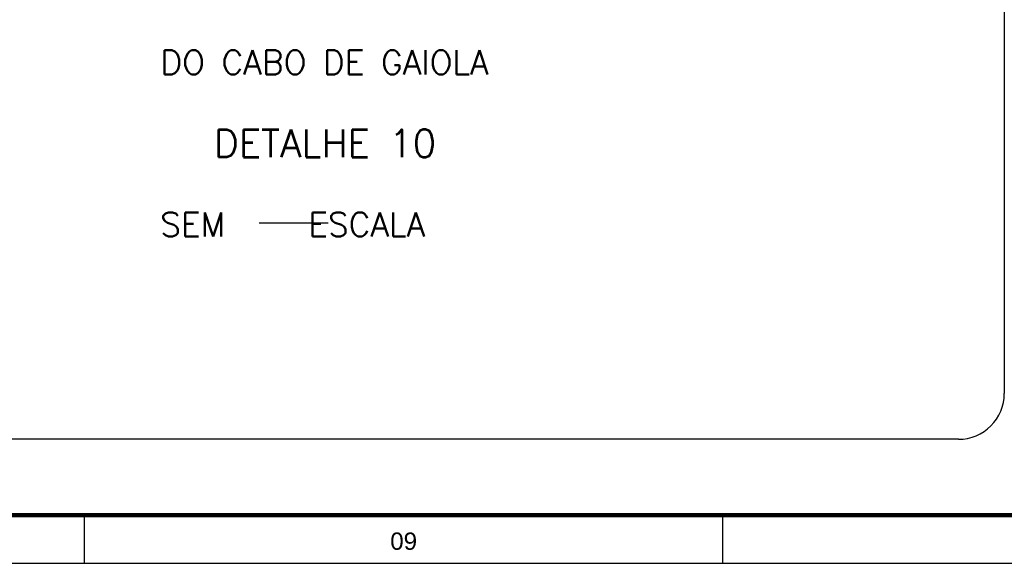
# Model space of a CAD drawing. Header units: millimetres. Extents: x 659 to 1031, y -73 to 11.
# Tile 102 of 141: x 946.49 to 960.75, y -73.47 to -65.59. Entities that reach past the tile are written whole.
import ezdxf
from ezdxf.enums import TextEntityAlignment as Align

# ---------------------------------------------------------------- set-up
doc = ezdxf.new("R2010")
doc.units = ezdxf.units.MM
doc.header["$MEASUREMENT"] = 0
doc.linetypes.add('NULL', pattern=[0])
for name, color, linetype, lineweight in [('C04', 4, 'Continuous', 30), ('C05', 4, 'Continuous', 30), ('P-MARGEM', 4, 'Continuous', 30)]:
    doc.layers.add(name, color=color, linetype=linetype, lineweight=lineweight)
doc.layers.add('Prancha', color=1, linetype='Continuous')
doc.styles.add('ROMANS', font='ROMANS')
doc.styles.add('SWIS', font='swisse.ttf')

# ---------------------------------------------------------------- blocks, each defined once
blk = doc.blocks.new('Folha A0')
at = {"layer": 'Prancha', "color": 4, "lineweight": 100}
blk.add_line((-0.7, 0.7), (-117.3, 0.7), dxfattribs=at)
at = {"layer": 'Prancha', "color": 1}
blk.add_line((-83.25, 0), (-83.25, 0.7), dxfattribs=at)
at = {"layer": 'Prancha', "color": 2}
blk.add_line((-74, 0), (-74, 0.7), dxfattribs=at)
at = {"layer": 'Prancha', "color": 1}
blk.add_lwpolyline([(-119.8, 0), (0, 0), (0, 84.1), (-119.8, 84.1)], close=True, dxfattribs=at)
at = {"layer": 'Prancha', "color": 1, "style": 'SWIS'}
blk.add_text('09', height=0.25, dxfattribs=at).set_placement((-78.625, 0.121), align=Align.BOTTOM_CENTER)

msp = doc.modelspace()

# ---------------------------------------------------------------- linework, layer by layer
at = {"layer": 'C04', "color": 5}
msp.add_line((949.954, -68.532), (950.954, -68.532), dxfattribs=at)
at = {"layer": 'P-MARGEM'}
for p, q in [((960.75, -52.994), (960.75, -71.007)), ((960.085, -71.672), (940.812, -71.672))]:
    msp.add_line(p, q, dxfattribs=at)
msp.add_arc((960.085, -71.007), 0.665, 270, 0, dxfattribs=at)

# ---------------------------------------------------------------- block references
at = {"layer": 'Prancha'}
msp.add_blockref('Folha A0', (1030.674, -73.47), dxfattribs=at)

# ---------------------------------------------------------------- texts
at = {"layer": 'C04', "color": 5, "linetype": 'NULL', "char_height": 0.35, "line_spacing_factor": 0.798, "style": 'ROMANS'}
for s, insert, width, attachment_point in [('DO CABO DE GAIOLA', (950.903, -66.383), 11.03333, 8), ('SEM     ESCALA', (948.522, -68.732), 9.33333, 7)]:
    msp.add_mtext(s, dxfattribs=dict(at, insert=insert, width=width, attachment_point=attachment_point))
at = {"layer": 'C05', "linetype": 'NULL', "insert": (949.298, -67.58), "char_height": 0.4, "width": 6.47619, "attachment_point": 7, "line_spacing_factor": 0.798, "style": 'ROMANS'}
msp.add_mtext('DETALHE 10', dxfattribs=at)

doc.saveas('drawing.dxf')
